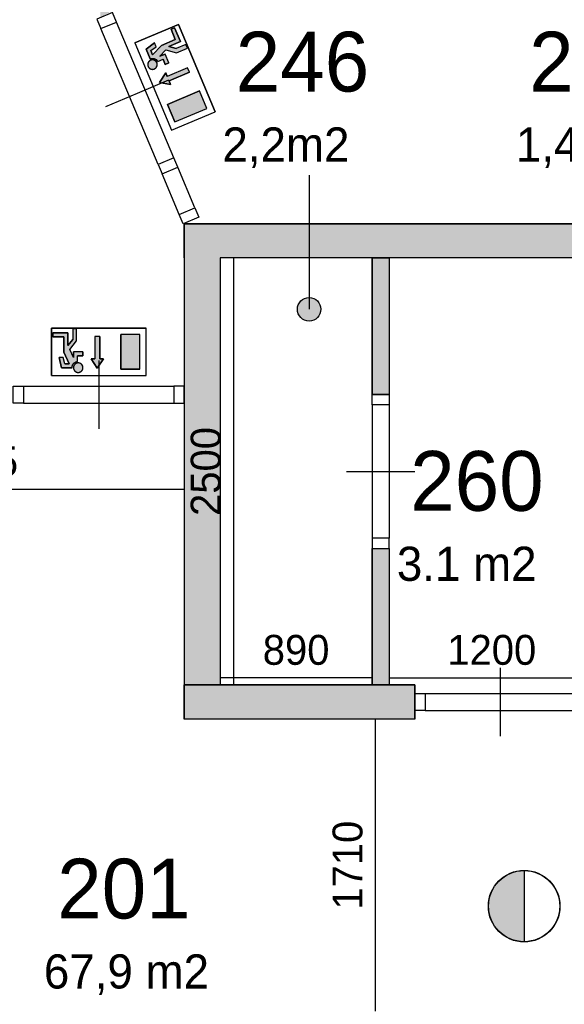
# Model space of a CAD drawing. Extents: x 393774 to 561444, y -100020 to -6220.
# Tile 40 of 47: x 521232 to 524419, y -19789 to -14025. Entities that reach past the tile are written whole.
import ezdxf

# ---------------------------------------------------------------- set-up
doc = ezdxf.new("R2010")
doc.units = 0
doc.header["$MEASUREMENT"] = 0
doc.header["$PDMODE"] = 35
doc.header["$PDSIZE"] = -0.5
doc.layers.get('0').update_dxf_attribs({"linetype": 'CONTINUOUS'})
doc.layers.get('DEFPOINTS').update_dxf_attribs({"linetype": 'CONTINUOUS'})
for name, color, linetype in [('AA$1A---_ARCEER', 252, 'CONTINUOUS'), ('AL22----_BINNENWAND', 252, 'CONTINUOUS'), ('AL32----_BINNENKOZIJN', 252, 'CONTINUOUS'), ('AM$1A---_MAATVOERING', 252, 'CONTINUOUS'), ('Brandweer', 252, 'CONTINUOUS'), ('COMPARTIMENTERING', 252, 'CONTINUOUS'), ('LAYER01', 252, 'CONTINUOUS'), ('M2', 252, 'CONTINUOUS')]:
    doc.layers.add(name, color=color, linetype=linetype)
doc.styles.add('B-01', font='b-gbp')
doc.dimstyles.new('BBA_STAND', dxfattribs={"dimtxt": 175, "dimasz": 1, "dimexe": 1, "dimexo": 0.001, "dimgap": 75, "dimtad": 1, "dimdec": 0, "dimzin": 0, "dimdsep": 46, "dimtxsty": 'B-01', "dimblk": 'NONE', "dimblk1": 'NONE', "dimblk2": 'PIJL1', "dimcen": 1, "dimse1": 1, "dimse2": 1, "dimclrd": 256, "dimclre": 1, "dimclrt": 256, "dimadec": 0, "dimazin": 0, "dimtfac": 1, "dimtdec": 0, "dimtmove": 0, "dimatfit": 0, "dimldrblk": 'PIJL1', "dimfxl": 1, "dimtolj": 1, "dimtzin": 0, "dimarcsym": 0})

# ---------------------------------------------------------------- blocks, each defined once
blk = doc.blocks.new('*D23')
at = {"layer": 'AM$1A---_MAATVOERING', "lineweight": -2, "transparency": 16777216}
blk.add_line((519729.3, -16774.1), (522194.3, -16774.1), dxfattribs=at)
at = {"layer": 'DEFPOINTS', "color": 0, "transparency": 16777216}
for p in [(519729.3, -16544.1), (522194.3, -16670.1), (522194.3, -16774.1)]:
    blk.add_point(p, dxfattribs=at)
at = {"layer": 'AM$1A---_MAATVOERING', "transparency": 16777216, "insert": (520961.8, -16611.6), "char_height": 175, "attachment_point": 5, "style": 'B-01'}
blk.add_mtext('\\A1;2465', dxfattribs=at)
blk = doc.blocks.new('_None')
blk = doc.blocks.new('PIJL1')
at = {"color": 1, "linetype": 'ByBlock'}
blk.add_line((0, 82.6), (0, -82.6), dxfattribs=at)
blk.add_solid([(-100, 16.7), (-100, -16.7), (0, 0)], dxfattribs=at)
blk = doc.blocks.new('*D31')
at = {"layer": 'AM$1A---_MAATVOERING', "lineweight": -2, "transparency": 16777216}
blk.add_line((522483.9, -15420.1), (522483.9, -17920.1), dxfattribs=at)
at = {"layer": 'DEFPOINTS', "color": 0, "transparency": 16777216}
for p in [(522610.9, -15420.1), (522483.9, -17920.1), (522610.9, -17920.1)]:
    blk.add_point(p, dxfattribs=at)
at = {"layer": 'AM$1A---_MAATVOERING', "transparency": 16777216, "insert": (522321.4, -16670.1), "char_height": 175, "attachment_point": 5, "rotation": 90, "style": 'B-01'}
blk.add_mtext('\\A1;2500', dxfattribs=at)
blk = doc.blocks.new('*D32')
at = {"layer": 'AM$1A---_MAATVOERING', "lineweight": -2, "transparency": 16777216}
blk.add_line((523294.3, -17878.1), (522404.3, -17878.1), dxfattribs=at)
at = {"layer": 'DEFPOINTS', "color": 0, "transparency": 16777216}
for p in [(522404.3, -17738.1), (523294.3, -17738.1), (522404.3, -17878.1)]:
    blk.add_point(p, dxfattribs=at)
at = {"layer": 'AM$1A---_MAATVOERING', "transparency": 16777216, "insert": (522849.3, -17715.6), "char_height": 175, "attachment_point": 5, "style": 'B-01'}
blk.add_mtext('\\A1;890', dxfattribs=at)
blk = doc.blocks.new('*D33')
at = {"layer": 'AM$1A---_MAATVOERING', "lineweight": -2, "transparency": 16777216}
blk.add_line((523394.3, -17878.1), (524594.3, -17878.1), dxfattribs=at)
at = {"layer": 'DEFPOINTS', "color": 0, "transparency": 16777216}
for p in [(523394.3, -17783.1), (524594.3, -17820.1), (524594.3, -17878.1)]:
    blk.add_point(p, dxfattribs=at)
at = {"layer": 'AM$1A---_MAATVOERING', "transparency": 16777216, "insert": (523994.3, -17715.6), "char_height": 175, "attachment_point": 5, "style": 'B-01'}
blk.add_mtext('\\A1;1200', dxfattribs=at)
blk = doc.blocks.new('*D177')
at = {"layer": 'AM$1A---_MAATVOERING', "lineweight": -2, "transparency": 16777216}
blk.add_line((523313.8, -19830.1), (523313.8, -18120.1), dxfattribs=at)
at = {"layer": 'DEFPOINTS', "color": 0, "transparency": 16777216}
for p in [(522925.8, -18120.1), (523313.8, -18120.1), (523594.3, -19830.1)]:
    blk.add_point(p, dxfattribs=at)
at = {"layer": 'AM$1A---_MAATVOERING', "transparency": 16777216, "insert": (523151.3, -18975.1), "char_height": 175, "attachment_point": 5, "rotation": 90, "style": 'B-01'}
blk.add_mtext('\\A1;1710', dxfattribs=at)
blk = doc.blocks.new('*D178')
at = {"layer": 'AM$1A---_MAATVOERING', "lineweight": -2, "transparency": 16777216}
blk.add_line((524725.4, -31420.1), (524725.4, -18120.1), dxfattribs=at)
at = {"layer": 'DEFPOINTS', "color": 0, "transparency": 16777216}
for p in [(523642.7, -18120.1), (524725.4, -18120.1), (522471.3, -31420.1)]:
    blk.add_point(p, dxfattribs=at)
at = {"layer": 'AM$1A---_MAATVOERING', "transparency": 16777216, "insert": (524562.9, -24770.1), "char_height": 175, "attachment_point": 5, "rotation": 90, "style": 'B-01'}
blk.add_mtext('\\A1;13300', dxfattribs=at)

msp = doc.modelspace()

# ---------------------------------------------------------------- hatches: boundary and pattern name
at = {"layer": 'AA$1A---_ARCEER'}
h = msp.add_hatch(color=256, dxfattribs=at)
h.paths.add_polyline_path([(533684.3, -15420.1), (533684.3, -17920.1), (529974.3, -17920.1), (529974.3, -18120.1), (533894.3, -18120.1), (533894.3, -17920.1), (533894.3, -15420.1), (533894.3, -15220.1), (522194.3, -15220.1), (522194.3, -15420.1), (522194.3, -17920.1), (522404.3, -17920.1), (522404.3, -15420.1)])
h.paths.add_polyline_path([(528874.3, -18120.1), (528874.3, -17920.1), (528844.3, -17920.1), (528844.3, -17120.1), (528744.3, -17120.1), (528744.3, -17920.1), (528344.3, -17920.1), (528344.3, -15420.1), (528266.9, -15420.1), (528244.3, -15442.7), (528244.3, -17920.1), (528244.3, -18120.1)], flags=17)
h.paths.add_polyline_path([(528844.3, -16221.2), (528844.3, -15420.1), (528744.3, -15420.1), (528744.3, -16221.2)], flags=16)
h.paths.add_polyline_path([(525403.3, -15220.1), (525403.3, -9940.1), (525303.3, -9940.1), (525303.3, -13170.1), (525303.3, -15220.1)])
h.paths.add_polyline_path([(525894.3, -17920.1), (525894.3, -16820.1), (527244.3, -16820.1), (527244.3, -16720.1), (525894.3, -16720.1), (525894.3, -15420.1), (525794.3, -15420.1), (525794.3, -16720.1), (524594.3, -16720.1), (524594.3, -16820.1), (525794.3, -16820.1), (525794.3, -17920.1)], flags=17)
h.paths.add_polyline_path([(527244.3, -18120.1), (527244.3, -17920.1), (527144.3, -17920.1), (524544.3, -17920.1), (524544.3, -18120.1)], flags=17)
h.paths.add_polyline_path([(527244.3, -15820.1), (527244.3, -15420.1), (527144.3, -15420.1), (527144.3, -15820.1)], flags=16)
h.paths.add_polyline_path([(527244.3, -17920.1), (527244.3, -17720.1), (527144.3, -17720.1), (527144.3, -17920.1)], flags=16)
h.paths.add_polyline_path([(524694.3, -17920.1), (524694.3, -17720.1), (524594.3, -17720.1), (524594.3, -17920.1)], flags=16)
h.paths.add_polyline_path([(524694.3, -15820.1), (524694.3, -15420.1), (524594.3, -15420.1), (524594.3, -15820.1)], flags=16)
h.paths.add_polyline_path([(523394.3, -16220), (523394.3, -15420.1), (523294.3, -15420.1), (523294.3, -16220)], flags=17)
h.paths.add_polyline_path([(523394.3, -17920.1), (523394.3, -17120.1), (523294.3, -17120.1), (523294.3, -17920.1)], flags=17)
h.paths.add_polyline_path([(523544.3, -18120.1), (523544.3, -17920.1), (522307.3, -17920.1), (522194.3, -17920.1), (522194.3, -18120.1), (522307.3, -18120.1)])
h.paths.add_polyline_path([(521804.3, -13955.3), (521804.3, -9940.1), (521704.3, -9940.1), (521704.3, -14011.7)])
h.paths.add_polyline_path([(529074.3, -19930.1), (529074.3, -19830.1), (525074.3, -19830.1), (525074.3, -22820.1), (525174.3, -22820.1), (525174.3, -19930.1)])
h.paths.add_polyline_path([(531344.3, -19930.1), (531344.3, -20720.1), (536124.3, -20720.1), (536124.3, -20620.1), (531444.3, -20620.1), (531444.3, -19830.1), (529974.3, -19830.1), (529974.3, -19930.1)])
h.paths.add_polyline_path([(536124.3, -17170.1), (536124.3, -17070.1), (534894.3, -17070.1), (534894.3, -17170.1)])
h.paths.add_polyline_path([(525174.3, -29710.1), (525174.3, -24120.1), (525074.3, -24120.1), (525074.3, -29710.1)])
at = {"layer": 'Brandweer'}
h = msp.add_hatch(color=256, dxfattribs=at)
h.paths.add_polyline_path([(522284.6, -14442.6), (522097.2, -14521.7), (522140.3, -14624), (522327.7, -14544.9)])
h.paths.add_polyline_path([(522225.3, -14333.1), (522214.5, -14307.6), (522095.2, -14357.9), (522086.2, -14336.6), (522049.4, -14392.2), (522114.9, -14404.7), (522106, -14383.4)])
h.paths.add_polyline_path([(522036.4, -14286.8), (522035.8, -14282.4), (522035.8, -14282.3), (522033.6, -14276), (522033.6, -14276), (522030.4, -14270.8), (522030.3, -14270.7), (522027.3, -14267.5), (522027.2, -14267.4), (522024.4, -14265.2), (522024.2, -14265.1), (522021, -14263.2), (522020.8, -14263.1), (522016.5, -14261.4), (522011.9, -14260.5), (522011.7, -14260.5), (522008.2, -14260.3), (522008.1, -14260.3), (522003.8, -14260.7), (522003.6, -14260.8), (522001.1, -14261.3), (522000.9, -14261.4), (521996.7, -14263), (521996.6, -14263), (521994.2, -14264.3), (521990.4, -14267.1), (521990.3, -14267.2), (521986.6, -14271.2), (521986.5, -14271.3), (521984, -14275.2), (521984, -14275.4), (521982.7, -14278.3), (521982.6, -14278.5), (521981.4, -14283), (521981.4, -14283.1), (521980.9, -14287.3), (521980.9, -14287.5), (521981.4, -14293.3), (521981.4, -14293.4), (521983.8, -14300.3), (521983.8, -14300.4), (521987.2, -14305.6), (521987.2, -14305.7), (521990.2, -14308.8), (521990.3, -14308.9), (521992, -14310.2), (521992.2, -14310.3), (521994.7, -14312), (521994.9, -14312.1), (521997.1, -14313.3), (521997.3, -14313.4), (522001.4, -14314.8), (522001.7, -14314.9), (522005.6, -14315.6), (522005.8, -14315.6), (522010.4, -14315.7), (522010.5, -14315.7), (522016.1, -14314.7), (522016.4, -14314.7), (522020.1, -14313.3), (522020.3, -14313.2), (522023.3, -14311.6), (522023.4, -14311.5), (522027.9, -14308), (522028, -14307.9), (522030.4, -14305.2), (522030.6, -14305), (522033.3, -14300.7), (522033.4, -14300.6), (522035.5, -14295.1), (522035.5, -14294.9), (522036.1, -14291.8), (522036.1, -14291.6), (522036.4, -14286.9)])
h.paths.add_polyline_path([(522037.9, -14266.9), (522035.8, -14264.3), (522034.7, -14263.1), (522030, -14258.9), (522029.4, -14258.5), (522023.1, -14255), (522022.8, -14254.8), (522018.4, -14253.3), (522017.8, -14253.1), (522011.7, -14252.1), (522011.3, -14252.1), (522001.2, -14252.7), (522000.8, -14252.8), (521994.5, -14254.8), (521994.6, -14254.8), (521970.9, -14198.6), (522020.5, -14161.4), (522029.7, -14183.3), (521999.2, -14206.2), (522009.7, -14231), (522060.7, -14175.8), (522142.5, -14141.3), (522117.3, -14081.6), (522138.6, -14072.6), (522172.8, -14153.6), (522104.6, -14182.3), (522148.2, -14194), (522204.8, -14170.2), (522213.8, -14191.5), (522149.9, -14218.4), (522087.2, -14201.6), (522052.1, -14239.6), (522083.1, -14226.5), (522104.6, -14277.7), (522083.3, -14286.6), (522070.8, -14256.8), (522040.2, -14269.7), (522039.8, -14269.9), (522039.6, -14269.5), (522039.4, -14269.2), (522039.2, -14268.8), (522039, -14268.5), (522038.8, -14268.2)])
h = msp.add_hatch(color=256, dxfattribs=at)
h.paths.add_polyline_path([(521525, -15956.5), (521564.9, -15905.2), (521564.9, -15835.9), (521541.8, -15835.9), (521541.8, -15897.3), (521514.1, -15933), (521514.1, -15859), (521426.2, -15859), (521426.2, -15882.1), (521491, -15882.1), (521491, -15970.9), (521522.1, -16039.3), (521495.1, -16039.3), (521485.9, -16002.4), (521462.1, -16002.4), (521477.1, -16062.5), (521538.1, -16062.5), (521538.1, -16061), (521538.2, -16059.3), (521538.4, -16057.6), (521538.6, -16056.6), (521538.6, -16056.4), (521538.6, -16056.5), (521538.8, -16055), (521539.2, -16053.4), (521539.5, -16052.4), (521539.8, -16051.5), (521540.3, -16049.8), (521540.9, -16048.5), (521541.5, -16047), (521541.9, -16046.4), (521542.3, -16045.5), (521543.2, -16043.9), (521544, -16042.7), (521544.9, -16041.3), (521545.9, -16040), (521547, -16038.7), (521548.1, -16037.5), (521548.7, -16036.8), (521549.2, -16036.3), (521549.2, -16036.4), (521550.3, -16035.4), (521550.8, -16034.9), (521551.7, -16034.2), (521552.4, -16033.6), (521553.2, -16033.1), (521554.5, -16032.2), (521556, -16031.3), (521557.4, -16030.5), (521557.5, -16030.5), (521558.8, -16029.8), (521560.4, -16029.1), (521560.5, -16029.1), (521561.9, -16028.5), (521563.4, -16028), (521565, -16027.5), (521566.6, -16027.2), (521566.6, -16027.1), (521569.6, -16026.3), (521569.6, -15993.1), (521601.9, -15993.1), (521601.9, -15970), (521546.4, -15970), (521546.4, -16003.6)])
h.paths.add_polyline_path([(521601.9, -16061.7), (521601.9, -16061.5), (521601.6, -16058.1), (521601.6, -16058), (521600.1, -16052.5), (521600, -16052.3), (521598.5, -16049.1), (521598.4, -16048.9), (521595.5, -16044.7), (521595.4, -16044.6), (521591.1, -16040.5), (521591, -16040.4), (521588.3, -16038.6), (521588.2, -16038.5), (521583.9, -16036.5), (521583.8, -16036.4), (521579.5, -16035.2), (521579.5, -16035.2), (521572.8, -16034.8), (521572.8, -16034.8), (521566.8, -16035.7), (521566.6, -16035.8), (521562.5, -16037.3), (521562.4, -16037.3), (521559.3, -16039.1), (521559.1, -16039.2), (521556.1, -16041.4), (521556, -16041.6), (521552.7, -16044.9), (521550.1, -16048.8), (521550, -16048.9), (521548.5, -16052.1), (521548.4, -16052.2), (521547.1, -16056.3), (521547.1, -16056.5), (521546.7, -16059.1), (521546.6, -16059.2), (521546.5, -16063.8), (521546.5, -16063.8), (521546.7, -16066.6), (521547.8, -16071.1), (521547.9, -16071.2), (521550.1, -16076.3), (521550.2, -16076.4), (521552.8, -16080.2), (521552.9, -16080.3), (521555.1, -16082.6), (521555.3, -16082.8), (521558.9, -16085.6), (521559, -16085.7), (521562.8, -16087.7), (521562.9, -16087.8), (521568.5, -16089.6), (521568.5, -16089.6), (521575.8, -16090.2), (521575.9, -16090.1), (521582, -16089.1), (521582.1, -16089.1), (521586.1, -16087.5), (521586.3, -16087.4), (521588.1, -16086.4), (521588.3, -16086.3), (521590.8, -16084.6), (521591, -16084.5), (521593, -16082.9), (521593.1, -16082.7), (521596.1, -16079.5), (521596.2, -16079.3), (521598.4, -16076), (521598.5, -16075.8), (521600.4, -16071.6), (521600.4, -16071.5), (521601.7, -16065.9), (521601.7, -16065.7)])
h.paths.add_polyline_path([(521699.9, -15880.4), (521672.2, -15880.4), (521672.2, -16009.9), (521649.1, -16009.9), (521686, -16065.4), (521723, -16009.9), (521699.9, -16009.9)])
h.paths.add_polyline_path([(521934.9, -15868.3), (521823.9, -15868.3), (521823.9, -16071.7), (521934.9, -16071.7)])
msp.add_hatch(color=256, dxfattribs=at).paths.add_polyline_path([(524183.8, -19423.1), (524183.8, -19006.7, 1)])
at = {"layer": 'LAYER01'}
msp.add_hatch(color=256, dxfattribs=at).paths.add_polyline_path([(522925.4, -15789.2, 1), (522925.4, -15651.6, 1)])

# ---------------------------------------------------------------- linework, layer by layer
at = {"layer": 'AL22----_BINNENWAND'}
for points in [[(522194.3, -15220.1), (533894.3, -15220.1)], [(533894.3, -15220.1), (522194.3, -15220.1)], [(533894.3, -15220.1), (522194.3, -15220.1)], [(522194.3, -15420.1), (522194.3, -15220.1)], [(522194.3, -15220.1), (522194.3, -15420.1)], [(522194.3, -15220.1), (522194.3, -15420.1)], [(522194.3, -15420.1), (522194.3, -17920.1)], [(522194.3, -15420.1), (522194.3, -17920.1)], [(533684.3, -15420.1), (522404.3, -15420.1)], [(522404.3, -15420.1), (522404.3, -17920.1)], [(522404.3, -15420.1), (522404.3, -17920.1)], [(522404.3, -15420.1), (522404.3, -17920.1)], [(523294.3, -15420.1), (523394.3, -15420.1)], [(523294.3, -15420.1), (523394.3, -15420.1)], [(523294.3, -15420.1), (523394.3, -15420.1)], [(523294.3, -16220), (523294.3, -15420.1)], [(523294.3, -15420.1), (523294.3, -16220)], [(523294.3, -15420.1), (523294.3, -16220)], [(523394.3, -15420.1), (523394.3, -16220)], [(523394.3, -15420.1), (523394.3, -16220)], [(523394.3, -15420.1), (523394.3, -16220)], [(523394.3, -16220), (523294.3, -16220)], [(523294.3, -17920.1), (523294.3, -17120.1)], [(523294.3, -17120.1), (523294.3, -17920.1)], [(523294.3, -17120.1), (523294.3, -17920.1)], [(523294.3, -17120.1), (523394.3, -17120.1)], [(523394.3, -17120.1), (523394.3, -17920.1)], [(523394.3, -17120.1), (523394.3, -17920.1)], [(523544.3, -17920.1), (522194.3, -17920.1)], [(523544.3, -17920.1), (522194.3, -17920.1)], [(522194.3, -17920.1), (522307.3, -17920.1)], [(522404.3, -17920.1), (522194.3, -17920.1)], [(522194.3, -17920.1), (522404.3, -17920.1)], [(522194.3, -17920.1), (522404.3, -17920.1)], [(522194.3, -18120.1), (522194.3, -17920.1)], [(522194.3, -17920.1), (522194.3, -18120.1)], [(522194.3, -17920.1), (522194.3, -18120.1)], [(522307.3, -17920.1), (523544.3, -17920.1)], [(523394.3, -17920.1), (523294.3, -17920.1)], [(523294.3, -17920.1), (523394.3, -17920.1)], [(523294.3, -17920.1), (523394.3, -17920.1)], [(523544.3, -17920.1), (523544.3, -18120.1)], [(523544.3, -18120.1), (523544.3, -17920.1)], [(523544.3, -18120.1), (523544.3, -17920.1)], [(523544.3, -18120.1), (522194.3, -18120.1)], [(523544.3, -18120.1), (522194.3, -18120.1)], [(522307.3, -18120.1), (522194.3, -18120.1)], [(523544.3, -18120.1), (522307.3, -18120.1)]]:
    msp.add_lwpolyline(points, dxfattribs=at)
at = {"layer": 'AL32----_BINNENKOZIJN'}
for points in [[(521683.7, -14022.4), (521707, -14077.4), (521798.9, -14038.7), (521775.7, -13983.6)], [(522042.3, -14872.6), (522065.6, -14927.7), (522157.5, -14888.9), (522134.3, -14833.9)], [(522188.9, -15220.2), (522165.7, -15165.1), (522257.6, -15126.4), (522280.8, -15181.4)], [(521194.3, -16170.1), (521254.3, -16170.1), (521254.3, -16270.1), (521194.3, -16270.1)], [(522194.3, -16170.1), (522134.5, -16170.1), (522134.5, -16269.8), (522194.3, -16269.8)], [(523394.3, -16220), (523394.3, -16280), (523294.3, -16280), (523294.3, -16220)], [(523394.3, -17120.1), (523394.3, -17060.3), (523294.5, -17060.3), (523294.5, -17120.1)], [(523544.3, -17970.1), (523604.3, -17970.1), (523604.3, -18070.1), (523544.3, -18070.1)]]:
    msp.add_lwpolyline(points, close=True, dxfattribs=at)
for points in [[(522134.3, -14833.9), (521798.9, -14038.7)], [(522042.3, -14872.6), (521707, -14077.4)], [(521736.3, -14533.4), (521920.6, -14455.6), (522104.9, -14377.9)], [(522165.7, -15165.1), (522065.6, -14927.7)], [(522257.6, -15126.4), (522157.5, -14888.9)], [(521694.4, -16020.1), (521694.4, -16220.1), (521694.4, -16420.1)], [(521254.3, -16170.1), (522134.5, -16170.1)], [(521254.3, -16270.1), (522134.5, -16269.8)], [(523294.3, -16280), (523294.5, -17060.3)], [(523394.3, -16280), (523394.3, -17060.3)], [(523144.3, -16670.1), (523344.3, -16670.1), (523544.3, -16670.1)], [(524044.4, -17820.1), (524044.4, -18020.1), (524044.4, -18220.1)], [(523604.3, -17970.1), (524484.5, -17970.1)], [(523604.3, -18070.1), (524484.5, -18069.8)]]:
    msp.add_lwpolyline(points, dxfattribs=at)
at = {"layer": 'Brandweer'}
for p, q in [((521904.9, -14161.1), (522160.6, -14053.3)), ((522160.6, -14053.3), (522376.2, -14564.6)), ((522117.3, -14081.6), (522138.6, -14072.6)), ((522142.5, -14141.3), (522117.3, -14081.6)), ((522138.6, -14072.6), (522172.8, -14153.6)), ((521970.9, -14198.6), (522020.5, -14161.4)), ((522009.7, -14231), (522060.7, -14175.8)), ((522029.7, -14183.3), (522020.5, -14161.4)), ((522060.7, -14175.8), (522142.5, -14141.3)), ((522172.8, -14153.6), (522104.6, -14182.3)), ((522204.8, -14170.2), (522148.2, -14194)), ((522213.8, -14191.5), (522204.8, -14170.2)), ((521994.6, -14254.8), (521970.9, -14198.6)), ((521999.2, -14206.2), (522029.7, -14183.3)), ((521999.2, -14206.2), (522009.7, -14231)), ((522052.1, -14239.6), (522087.2, -14201.6)), ((522052.1, -14239.6), (522083.1, -14226.5)), ((522104.6, -14277.7), (522083.1, -14226.5)), ((522087, -14201.5), (522149.9, -14218.4)), ((522104.6, -14182.3), (522148.2, -14194)), ((522149.9, -14218.4), (522213.8, -14191.5)), ((522039.8, -14269.9), (522070.8, -14256.8)), ((522083.3, -14286.6), (522070.8, -14256.8)), ((522104.6, -14277.7), (522083.3, -14286.6)), ((522049.4, -14392.2), (522086.2, -14336.6)), ((522086.2, -14336.6), (522095.2, -14357.9)), ((522214.5, -14307.6), (522095.2, -14357.9)), ((522225.3, -14333.1), (522106, -14383.4)), ((522114.9, -14404.7), (522049.4, -14392.2)), ((522106, -14383.4), (522114.9, -14404.7)), ((522097.2, -14521.7), (522284.6, -14442.6)), ((522327.7, -14544.9), (522284.6, -14442.6)), ((522140.3, -14624), (522097.2, -14521.7)), ((522120.6, -14672.4), (522376.2, -14564.6)), ((522140.3, -14624), (522327.7, -14544.9)), ((521417, -16108.7), (521417, -15831.3)), ((521417, -15831.3), (521971.9, -15831.3)), ((521564.9, -15835.9), (521541.8, -15835.9)), ((521541.8, -15835.9), (521541.8, -15897.3)), ((521564.9, -15905.2), (521564.9, -15835.9)), ((521971.9, -16108.7), (521971.9, -15831.3)), ((521426.2, -15859), (521514.1, -15859)), ((521426.2, -15882.1), (521426.2, -15859)), ((521491, -15882.1), (521426.2, -15882.1)), ((521491, -15970.9), (521491, -15882.1)), ((521514.1, -15859), (521514.1, -15933)), ((521514.1, -15933), (521541.8, -15897.3)), ((521524.9, -15956.7), (521564.9, -15905.2)), ((521672.2, -15880.4), (521672.2, -16009.9)), ((521699.9, -15880.4), (521699.9, -16009.9)), ((521823.9, -16071.7), (521823.9, -15868.3)), ((521934.9, -15868.3), (521823.9, -15868.3)), ((521934.9, -16071.7), (521934.9, -15868.3)), ((521546.4, -16003.6), (521525, -15956.5)), ((521485.9, -16002.4), (521462.1, -16002.4)), ((521477.1, -16062.5), (521462.1, -16002.4)), ((521495.1, -16039.3), (521485.9, -16002.4)), ((521522.1, -16039.3), (521491, -15970.9)), ((521546.4, -16003.6), (521546.4, -15970)), ((521601.9, -15970), (521546.4, -15970)), ((521601.9, -15993.1), (521569.6, -15993.1)), ((521569.6, -16026.6), (521569.6, -15993.1)), ((521601.9, -15970), (521601.9, -15993.1)), ((521649.1, -16009.9), (521672.2, -16009.9)), ((521686, -16065.4), (521649.1, -16009.9)), ((521723, -16009.9), (521686, -16065.4)), ((521699.9, -16009.9), (521723, -16009.9)), ((521538.1, -16062.5), (521477.1, -16062.5)), ((521495.1, -16039.3), (521522.1, -16039.3)), ((521934.9, -16071.7), (521823.9, -16071.7)), ((524183.8, -19005.4), (524183.8, -19424.3))]:
    msp.add_line(p, q, dxfattribs=at)
for points in [[(522138.6, -14072.6), (522117.3, -14081.6), (522142.5, -14141.3), (522060.7, -14175.8), (522009.7, -14231), (521999.2, -14206.2), (522029.7, -14183.3), (522020.5, -14161.4), (521970.9, -14198.6), (521994.6, -14254.8), (522000.2, -14252.9), (522002.7, -14252.4), (522005.3, -14252.1), (522008.2, -14251.9), (522012, -14252.1), (522015.2, -14252.5), (522017.4, -14253), (522020.3, -14253.9), (522022.7, -14254.8), (522026.1, -14256.4), (522029, -14258.2), (522031.8, -14260.3), (522034.2, -14262.5), (522037, -14265.7), (522038.8, -14268.2), (522040.2, -14269.7), (522070.8, -14256.8), (522083.3, -14286.6), (522104.6, -14277.7), (522083.1, -14226.5), (522052.1, -14239.6), (522087.2, -14201.6), (522149.9, -14218.4), (522213.8, -14191.5), (522204.8, -14170.2), (522148.2, -14194), (522104.6, -14182.3), (522172.8, -14153.6), (522138.6, -14072.6)], [(521994.2, -14264.3), (521990.4, -14267.1), (521986.5, -14271.3), (521984, -14275.3), (521982.6, -14278.4), (521981.4, -14283), (521980.9, -14287.4), (521981.4, -14293.4), (521983.8, -14300.3), (521987.2, -14305.6), (521990.2, -14308.8), (521992.1, -14310.3), (521994.7, -14312), (521997.2, -14313.3), (522001.5, -14314.9), (522005.7, -14315.6), (522010.5, -14315.7), (522016.2, -14314.7), (522020.2, -14313.3), (522023.4, -14311.6), (522028, -14308), (522030.5, -14305.1), (522033.3, -14300.7), (522035.5, -14295), (522036.1, -14291.7), (522036.4, -14286.8), (522035.8, -14282.3), (522033.6, -14276), (522030.4, -14270.8), (522027.3, -14267.5), (522024.3, -14265.1), (522020.9, -14263.1), (522016.5, -14261.4), (522011.8, -14260.5), (522008.1, -14260.3), (522003.7, -14260.7), (522001, -14261.4), (521996.7, -14263), (521994.2, -14264.3)], [(521998.2, -14313.7), (521999.5, -14314.2), (522000.8, -14314.6), (522002.1, -14315), (522003.4, -14315.3), (522004.7, -14315.5), (522006.1, -14315.7), (522007.5, -14315.8), (522008.8, -14315.8), (522010.2, -14315.7), (522011.5, -14315.6), (522012.9, -14315.5), (522014.2, -14315.2), (522015.6, -14314.9), (522016.9, -14314.5), (522018.2, -14314.1), (522019.4, -14313.6), (522020.7, -14313), (522021.9, -14312.4), (522023.1, -14311.7), (522024.2, -14311), (522025.3, -14310.2), (522026.4, -14309.4), (522027.4, -14308.5), (522028.4, -14307.5), (522029.3, -14306.5), (522030.2, -14305.5), (522031, -14304.4), (522031.8, -14303.3), (522032.5, -14302.1), (522033.2, -14301), (522033.8, -14299.7), (522034.3, -14298.5), (522034.8, -14297.2), (522035.2, -14295.9), (522035.6, -14294.6), (522035.9, -14293.3), (522036.1, -14291.9), (522036.3, -14290.6), (522036.4, -14289.2), (522036.4, -14287.9), (522036.3, -14286.5), (522036.2, -14285.1), (522036.1, -14283.8), (522035.8, -14282.4), (522035.5, -14281.1), (522035.1, -14279.8), (522034.7, -14278.5), (522034.2, -14277.3), (522033.6, -14276), (522033, -14274.8), (522032.3, -14273.6), (522031.6, -14272.5), (522030.8, -14271.4), (522030, -14270.3), (522029.1, -14269.3), (522028.1, -14268.3), (522027.1, -14267.4), (522026.1, -14266.5), (522025, -14265.6), (522023.9, -14264.9), (522022.8, -14264.1), (522021.6, -14263.5), (522020.3, -14262.9), (522019.1, -14262.3), (522017.8, -14261.9), (522016.5, -14261.4), (522015.2, -14261.1), (522013.9, -14260.8), (522012.5, -14260.6), (522011.2, -14260.4), (522009.8, -14260.3), (522008.5, -14260.3), (522007.1, -14260.3), (522005.7, -14260.4), (522004.4, -14260.6), (522003.1, -14260.9), (522001.7, -14261.2), (522000.4, -14261.5), (521999.1, -14262), (521997.9, -14262.5), (521996.6, -14263), (521995.4, -14263.6), (521994.2, -14264.3), (521993.1, -14265.1), (521992, -14265.9), (521990.9, -14266.7), (521989.9, -14267.6), (521988.9, -14268.5), (521988, -14269.5), (521987.1, -14270.6), (521986.3, -14271.7), (521985.5, -14272.8), (521984.8, -14273.9), (521984.1, -14275.1), (521983.5, -14276.3), (521982.9, -14277.6), (521982.5, -14278.9), (521982, -14280.2), (521981.7, -14281.5), (521981.4, -14282.8), (521981.2, -14284.1), (521981, -14285.5), (521980.9, -14286.9), (521980.9, -14288.2), (521980.9, -14289.6), (521981.1, -14290.9), (521981.2, -14292.3), (521981.5, -14293.6), (521981.8, -14294.9), (521982.1, -14296.3), (521982.6, -14297.6), (521983.1, -14298.8), (521983.6, -14300.1), (521984.3, -14301.3), (521984.9, -14302.5), (521985.7, -14303.6), (521986.5, -14304.7), (521987.3, -14305.8), (521988.2, -14306.8), (521989.2, -14307.8), (521990.1, -14308.7), (521991.2, -14309.6), (521992.3, -14310.4), (521993.4, -14311.2), (521994.5, -14311.9), (521995.7, -14312.6), (521996.9, -14313.2), (521998.2, -14313.7)], [(521994.6, -14254.8), (521995, -14254.6), (521995.4, -14254.4), (521995.7, -14254.3), (521996.1, -14254.2), (521996.5, -14254), (521996.9, -14253.9), (521997.3, -14253.8), (521997.7, -14253.6), (521998.1, -14253.5), (521998.4, -14253.4), (521998.8, -14253.3), (521999.2, -14253.2), (521999.6, -14253.1), (522000, -14253), (522000.4, -14252.9), (522000.8, -14252.8), (522001.2, -14252.7), (522001.6, -14252.6), (522002, -14252.5), (522002.4, -14252.5), (522002.8, -14252.4), (522003.2, -14252.3), (522003.6, -14252.3), (522004, -14252.2), (522004.4, -14252.2), (522004.8, -14252.1), (522005.2, -14252.1), (522005.6, -14252), (522006, -14252), (522006.4, -14252), (522006.8, -14252), (522007.3, -14251.9), (522007.7, -14251.9), (522008.1, -14251.9), (522008.5, -14251.9), (522008.9, -14251.9), (522009.3, -14251.9), (522009.7, -14251.9), (522010.1, -14251.9), (522010.5, -14252), (522010.9, -14252), (522011.3, -14252), (522011.7, -14252.1), (522012.1, -14252.1), (522012.5, -14252.1), (522012.9, -14252.2), (522013.3, -14252.2), (522013.7, -14252.3), (522014.2, -14252.3), (522014.6, -14252.4), (522015, -14252.5), (522015.4, -14252.5), (522015.8, -14252.6), (522016.2, -14252.7), (522016.6, -14252.8), (522016.9, -14252.9), (522017.3, -14253), (522017.7, -14253.1), (522018.1, -14253.2), (522018.5, -14253.3), (522018.9, -14253.4), (522019.3, -14253.5), (522019.7, -14253.7), (522020.1, -14253.8), (522020.5, -14253.9), (522020.8, -14254), (522021.2, -14254.2), (522021.6, -14254.3), (522022, -14254.5), (522022.4, -14254.6), (522022.7, -14254.8), (522023.1, -14254.9), (522023.5, -14255.1), (522023.9, -14255.3), (522024.2, -14255.5), (522024.6, -14255.6), (522025, -14255.8), (522025.3, -14256), (522025.7, -14256.2), (522026, -14256.4), (522026.4, -14256.6), (522026.7, -14256.8), (522027.1, -14257), (522027.4, -14257.2), (522027.8, -14257.4), (522028.1, -14257.6), (522028.5, -14257.9), (522028.8, -14258.1), (522029.1, -14258.3), (522029.5, -14258.5), (522029.8, -14258.8), (522030.1, -14259), (522030.5, -14259.3), (522030.8, -14259.5), (522031.1, -14259.8), (522031.4, -14260), (522031.7, -14260.3), (522032.1, -14260.5), (522032.4, -14260.8), (522032.7, -14261.1), (522033, -14261.3), (522033.3, -14261.6), (522033.6, -14261.9), (522033.9, -14262.2), (522034.1, -14262.5), (522034.4, -14262.8), (522034.7, -14263), (522035, -14263.3), (522035.3, -14263.6), (522035.5, -14263.9), (522035.8, -14264.2), (522036.1, -14264.6), (522036.3, -14264.9), (522036.6, -14265.2), (522036.9, -14265.5), (522037.1, -14265.8), (522037.4, -14266.1), (522037.6, -14266.5), (522037.8, -14266.8), (522038.1, -14267.1), (522038.3, -14267.5), (522038.6, -14267.8), (522038.8, -14268.1), (522039, -14268.5), (522039.2, -14268.8), (522039.4, -14269.2), (522039.6, -14269.5), (522039.8, -14269.9)], [(522225.3, -14333.1), (522214.5, -14307.6), (522095.2, -14357.9), (522086.2, -14336.6), (522049.4, -14392.2), (522114.9, -14404.7), (522106, -14383.4), (522225.3, -14333.1)], [(522284.6, -14442.6), (522097.2, -14521.7), (522140.3, -14624), (522327.7, -14544.9), (522284.6, -14442.6)], [(521426.2, -15859), (521426.2, -15882.1), (521491, -15882.1), (521491, -15970.9), (521522.1, -16039.3), (521495.1, -16039.3), (521485.9, -16002.4), (521462.1, -16002.4), (521477.1, -16062.5), (521538.1, -16062.5), (521538.6, -16056.6), (521539, -16054.1), (521539.8, -16051.6), (521540.7, -16048.9), (521542.4, -16045.4), (521544, -16042.6), (521545.3, -16040.8), (521547.2, -16038.4), (521549, -16036.6), (521551.8, -16034.1), (521554.6, -16032.1), (521557.6, -16030.4), (521560.5, -16029), (521564.7, -16027.6), (521567.6, -16027), (521569.6, -16026.3), (521569.6, -15993.1), (521601.9, -15993.1), (521601.9, -15970), (521546.4, -15970), (521546.4, -16003.6), (521525, -15956.5), (521564.9, -15905.2), (521564.9, -15835.9), (521541.8, -15835.9), (521541.8, -15897.3), (521514.1, -15933), (521514.1, -15859), (521426.2, -15859)], [(521699.9, -15880.4), (521672.2, -15880.4), (521672.2, -16009.9), (521649.1, -16009.9), (521686, -16065.4), (521723, -16009.9), (521699.9, -16009.9), (521699.9, -15880.4)], [(521823.9, -15868.3), (521823.9, -16071.7), (521934.9, -16071.7), (521934.9, -15868.3), (521823.9, -15868.3)], [(521538.1, -16062.5), (521538.1, -16062.1), (521538.1, -16061.6), (521538.1, -16061.2), (521538.1, -16060.8), (521538.1, -16060.4), (521538.2, -16060), (521538.2, -16059.6), (521538.2, -16059.2), (521538.3, -16058.8), (521538.3, -16058.4), (521538.4, -16058), (521538.4, -16057.6), (521538.5, -16057.2), (521538.5, -16056.8), (521538.6, -16056.4), (521538.7, -16056), (521538.7, -16055.6), (521538.8, -16055.2), (521538.9, -16054.8), (521539, -16054.4), (521539.1, -16054), (521539.2, -16053.6), (521539.3, -16053.2), (521539.4, -16052.8), (521539.5, -16052.4), (521539.6, -16052), (521539.7, -16051.6), (521539.9, -16051.3), (521540, -16050.9), (521540.1, -16050.5), (521540.3, -16050.1), (521540.4, -16049.7), (521540.5, -16049.3), (521540.7, -16049), (521540.8, -16048.6), (521541, -16048.2), (521541.2, -16047.8), (521541.3, -16047.5), (521541.5, -16047.1), (521541.7, -16046.7), (521541.9, -16046.4), (521542, -16046), (521542.2, -16045.6), (521542.4, -16045.3), (521542.6, -16044.9), (521542.8, -16044.6), (521543, -16044.2), (521543.2, -16043.9), (521543.4, -16043.5), (521543.7, -16043.2), (521543.9, -16042.8), (521544.1, -16042.5), (521544.3, -16042.2), (521544.6, -16041.8), (521544.8, -16041.5), (521545, -16041.2), (521545.3, -16040.8), (521545.5, -16040.5), (521545.8, -16040.2), (521546, -16039.9), (521546.3, -16039.5), (521546.5, -16039.2), (521546.8, -16038.9), (521547.1, -16038.6), (521547.3, -16038.3), (521547.6, -16038), (521547.9, -16037.7), (521548.2, -16037.4), (521548.4, -16037.1), (521548.7, -16036.8), (521549, -16036.6), (521549.3, -16036.3), (521549.6, -16036), (521549.9, -16035.7), (521550.2, -16035.4), (521550.5, -16035.2), (521550.8, -16034.9), (521551.1, -16034.7), (521551.5, -16034.4), (521551.8, -16034.1), (521552.1, -16033.9), (521552.4, -16033.6), (521552.8, -16033.4), (521553.1, -16033.2), (521553.4, -16032.9), (521553.7, -16032.7), (521554.1, -16032.5), (521554.4, -16032.2), (521554.8, -16032), (521555.1, -16031.8), (521555.5, -16031.6), (521555.8, -16031.4), (521556.2, -16031.2), (521556.5, -16031), (521556.9, -16030.8), (521557.2, -16030.6), (521557.6, -16030.4), (521557.9, -16030.2), (521558.3, -16030), (521558.7, -16029.8), (521559, -16029.7), (521559.4, -16029.5), (521559.8, -16029.3), (521560.2, -16029.2), (521560.5, -16029), (521560.9, -16028.9), (521561.3, -16028.7), (521561.7, -16028.6), (521562.1, -16028.4), (521562.4, -16028.3), (521562.8, -16028.2), (521563.2, -16028.1), (521563.6, -16027.9), (521564, -16027.8), (521564.4, -16027.7), (521564.8, -16027.6), (521565.2, -16027.5), (521565.6, -16027.4), (521566, -16027.3), (521566.4, -16027.2), (521566.8, -16027.1), (521567.2, -16027), (521567.6, -16027), (521568, -16026.9), (521568.4, -16026.8), (521568.8, -16026.8), (521569.2, -16026.7), (521569.6, -16026.6)], [(521593.8, -16082.1), (521594.7, -16081.1), (521595.6, -16080.1), (521596.5, -16079), (521597.3, -16077.9), (521598, -16076.7), (521598.7, -16075.5), (521599.3, -16074.3), (521599.8, -16073.1), (521600.3, -16071.8), (521600.7, -16070.5), (521601.1, -16069.2), (521601.4, -16067.9), (521601.6, -16066.5), (521601.8, -16065.2), (521601.9, -16063.8), (521601.9, -16062.5), (521601.9, -16061.1), (521601.8, -16059.7), (521601.6, -16058.4), (521601.4, -16057), (521601.1, -16055.7), (521600.7, -16054.4), (521600.3, -16053.1), (521599.8, -16051.8), (521599.3, -16050.6), (521598.7, -16049.4), (521598, -16048.2), (521597.3, -16047.1), (521596.5, -16045.9), (521595.6, -16044.9), (521594.7, -16043.8), (521593.8, -16042.8), (521592.8, -16041.9), (521591.8, -16041), (521590.7, -16040.2), (521589.6, -16039.4), (521588.4, -16038.7), (521587.3, -16038), (521586, -16037.4), (521584.8, -16036.8), (521583.5, -16036.3), (521582.2, -16035.9), (521580.9, -16035.6), (521579.6, -16035.3), (521578.3, -16035), (521576.9, -16034.9), (521575.6, -16034.8), (521574.2, -16034.7), (521572.8, -16034.8), (521571.5, -16034.9), (521570.1, -16035), (521568.8, -16035.3), (521567.4, -16035.6), (521566.1, -16035.9), (521564.8, -16036.3), (521563.6, -16036.8), (521562.3, -16037.4), (521561.1, -16038), (521559.9, -16038.7), (521558.8, -16039.4), (521557.7, -16040.2), (521556.6, -16041), (521555.6, -16041.9), (521554.6, -16042.8), (521553.6, -16043.8), (521552.7, -16044.9), (521551.9, -16045.9), (521551.1, -16047.1), (521550.4, -16048.2), (521549.7, -16049.4), (521549.1, -16050.6), (521548.6, -16051.8), (521548.1, -16053.1), (521547.6, -16054.4), (521547.3, -16055.7), (521547, -16057), (521546.7, -16058.4), (521546.6, -16059.7), (521546.5, -16061.1), (521546.4, -16062.5), (521546.5, -16063.8), (521546.6, -16065.2), (521546.7, -16066.5), (521547, -16067.9), (521547.3, -16069.2), (521547.6, -16070.5), (521548.1, -16071.8), (521548.6, -16073.1), (521549.1, -16074.3), (521549.7, -16075.5), (521550.4, -16076.7), (521551.1, -16077.9), (521551.9, -16079), (521552.7, -16080.1), (521553.6, -16081.1), (521554.6, -16082.1), (521555.6, -16083), (521556.6, -16083.9), (521557.7, -16084.7), (521558.8, -16085.5), (521559.9, -16086.3), (521561.1, -16086.9), (521562.3, -16087.5), (521563.6, -16088.1), (521564.8, -16088.6), (521566.1, -16089), (521567.4, -16089.4), (521568.8, -16089.7), (521570.1, -16089.9), (521571.5, -16090.1), (521572.8, -16090.2), (521574.2, -16090.2), (521575.6, -16090.2), (521576.9, -16090.1), (521578.3, -16089.9), (521579.6, -16089.7), (521580.9, -16089.4), (521582.2, -16089), (521583.5, -16088.6), (521584.8, -16088.1), (521586.1, -16087.5), (521587.3, -16086.9), (521588.5, -16086.3), (521589.6, -16085.5), (521590.7, -16084.7), (521591.8, -16083.9), (521592.8, -16083), (521593.8, -16082.1)], [(521546.7, -16066.6), (521547.8, -16071.2), (521550.2, -16076.3), (521552.9, -16080.2), (521555.2, -16082.7), (521559, -16085.7), (521562.8, -16087.8), (521568.5, -16089.6), (521575.9, -16090.2), (521582.1, -16089.1), (521586.2, -16087.5), (521588.3, -16086.4), (521590.9, -16084.6), (521593.1, -16082.8), (521596.1, -16079.4), (521598.5, -16075.9), (521600.4, -16071.6), (521601.7, -16065.8), (521601.9, -16061.6), (521601.6, -16058), (521600, -16052.4), (521598.4, -16049), (521595.4, -16044.6), (521591.1, -16040.4), (521588.2, -16038.5), (521583.8, -16036.4), (521579.5, -16035.2), (521572.8, -16034.8), (521566.7, -16035.7), (521562.5, -16037.3), (521559.2, -16039.1), (521556, -16041.5), (521552.7, -16044.9), (521550, -16048.9), (521548.4, -16052.2), (521547.1, -16056.4), (521546.6, -16059.2), (521546.5, -16063.8), (521546.7, -16066.6)]]:
    msp.add_lwpolyline(points, dxfattribs=at)
for points in [[(521994.6, -14254.8), (522001, -14252.7), (522011.5, -14252), (522017.9, -14253.1), (522022.9, -14254.9), (522029.7, -14258.7), (522035, -14263.3), (522038.2, -14267.3), (522040.2, -14269.7), (522070.8, -14256.8), (522083.3, -14286.6), (522104.6, -14277.7), (522083.1, -14226.5), (522052.1, -14239.6), (522087.2, -14201.6), (522149.9, -14218.4), (522213.8, -14191.5), (522204.8, -14170.2), (522148.2, -14194), (522104.6, -14182.3), (522172.8, -14153.6), (522138.6, -14072.6), (522117.3, -14081.6), (522142.5, -14141.3), (522060.7, -14175.8), (522009.7, -14231), (521999.2, -14206.2), (522029.7, -14183.3), (522020.5, -14161.4), (521970.9, -14198.6)], [(521538.1, -16062.5), (521538.7, -16055.8), (521542.1, -16045.8), (521545.6, -16040.3), (521549.2, -16036.4), (521555.3, -16031.7), (521561.7, -16028.6), (521566.6, -16027.2), (521569.6, -16026.3), (521569.6, -15993.1), (521601.9, -15993.1), (521601.9, -15970), (521546.4, -15970), (521546.4, -16003.6), (521525, -15956.5), (521564.9, -15905.2), (521564.9, -15835.9), (521541.8, -15835.9), (521541.8, -15897.3), (521514.1, -15933), (521514.1, -15859), (521426.2, -15859), (521426.2, -15882.1), (521491, -15882.1), (521491, -15970.9), (521522.1, -16039.3), (521495.1, -16039.3), (521485.9, -16002.4), (521462.1, -16002.4), (521477.1, -16062.5)]]:
    msp.add_lwpolyline(points, close=True, dxfattribs=at)
for radius in [209.5, 208.2]:
    msp.add_circle((524183.8, -19214.9), radius, dxfattribs=at)
at = {"layer": 'COMPARTIMENTERING'}
for p, q in [((521904.9, -14161.1), (522120.6, -14672.4)), ((521417, -16108.7), (521971.9, -16108.7))]:
    msp.add_line(p, q, dxfattribs=at)
for points in [[(522160.6, -14053.3), (521904.9, -14161.1), (522120.6, -14672.4), (522376.2, -14564.6), (522160.6, -14053.3)], [(521417, -15831.3), (521417, -16108.7), (521971.9, -16108.7), (521971.9, -15831.3), (521417, -15831.3)]]:
    msp.add_lwpolyline(points, dxfattribs=at)
at = {"layer": 'LAYER01'}
msp.add_line((522925.4, -14935.1), (522925.4, -15720.4), dxfattribs=at)
msp.add_circle((522925.4, -15720.4), 68.8, dxfattribs=at)

# ---------------------------------------------------------------- texts
at = {"layer": 'LAYER01', "style": 'B-01'}
for s, p in [('246', (522496.2, -14445.8)), ('261', (524213.3, -14445.8)), ('260', (523517, -16900.4)), ('201', (521451.3, -19287.1))]:
    msp.add_text(s, height=350, rotation=0, dxfattribs=at).set_placement(p)
at = {"layer": 'M2', "char_height": 200, "width": 1805, "attachment_point": 1, "style": 'B-01'}
for s, insert in [('2,2m2', (522418.2, -14655.8)), ('1,4m2', (524135.3, -14655.8)), ('3.1 m2', (523439, -17110.4)), ('67,9 m2', (521373.3, -19497.1))]:
    msp.add_mtext(s, dxfattribs=dict(at, insert=insert))

# ---------------------------------------------------------------- dimensions: what is measured, and where the dimension line sits
at = {"layer": 'AM$1A---_MAATVOERING'}
for base, p1, p2, picture, middle in [((522483.9, -17920.1), (522610.9, -15420.1), (522610.9, -17920.1), '*D31', (522321.4, -16670.1)), ((524725.4, -18120.1), (522471.3, -31420.1), (523642.7, -18120.1), '*D178', (524562.9, -24770.1)), ((523313.8, -18120.1), (523594.3, -19830.1), (522925.8, -18120.1), '*D177', (523151.3, -18975.1))]:
    dim = msp.add_linear_dim(base=base, p1=p1, p2=p2, angle=270, dimstyle='BBA_STAND', dxfattribs=at)
    dim.commit()
    dim.dimension.update_dxf_attribs({"geometry": picture, "text_midpoint": middle})
for base, p1, p2, picture, middle in [((522194.3, -16774.1), (519729.3, -16544.1), (522194.3, -16670.1), '*D23', (520961.8, -16611.6)), ((522404.3, -17878.1), (523294.3, -17738.1), (522404.3, -17738.1), '*D32', (522849.3, -17715.6)), ((524594.3, -17878.1), (523394.3, -17783.1), (524594.3, -17820.1), '*D33', (523994.3, -17715.6))]:
    dim = msp.add_linear_dim(base=base, p1=p1, p2=p2, dimstyle='BBA_STAND', dxfattribs=at)
    dim.commit()
    dim.dimension.update_dxf_attribs({"geometry": picture, "text_midpoint": middle})

doc.saveas('drawing.dxf')
